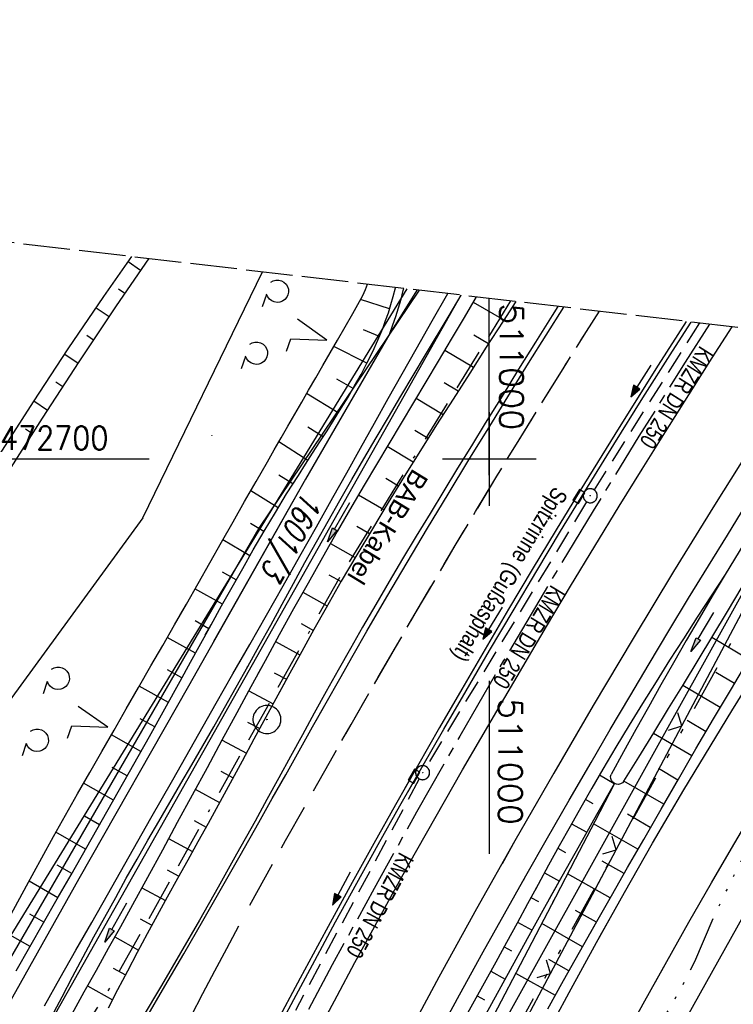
# Model space of a CAD drawing. Extents: x 510637 to 511182, y 471777 to 472747.
# Tile 40 of 42: x 510950 to 511026, y 472642 to 472747. Entities that reach past the tile are written whole.
import ezdxf
from ezdxf.enums import TextEntityAlignment as Align

# ---------------------------------------------------------------- set-up
doc = ezdxf.new("R2010")
doc.units = 0
doc.header["$LTSCALE"] = 10
doc.header["$MEASUREMENT"] = 0
for name, pattern in [('ACAD_ISO14W100', [25.5, 12, -3, 0.5, -3, 0.5, -3, 0.5, -3]), ('ACAD_ISO16W100', [73, 15, -6.5, 15, -6.5, 15, -7, 1, -7]), ('ACHSE', [5.5, 4, -0.5, 0.5, -0.5]), ('AUSGEZOGEN', [0]), ('LT00', [0]), ('LT05', [0.7, 0.5, -0.2]), ('LT09', [0.54, 0.2, -0.1, 0.02, -0.1, 0.02, -0.1]), ('LT14', [0.6, 0.5, -0.1]), ('STRICHLINIE2', [0.375, 0.25, -0.125])]:
    doc.linetypes.add(name, pattern=pattern)
doc.layers.get('0').update_dxf_attribs({"linetype": 'LT00'})
for name, color, linetype in [('-AX-020', 250, 'ACHSE'), ('-Halt-Pfeil', 4, 'LT00'), ('-Haltung', 182, 'STRICHLINIE2'), ('-Haltungsbeschriftung', 182, 'LT00'), ('ABWASSERLTG', 24, 'LT00'), ('BAB-KABEL', 220, 'ACAD_ISO16W100'), ('BAB-KABEL_TEXT', 221, 'Continuous'), ('DFK_AB_L', 21, 'LT00'), ('DFK_FLUR_NR', 250, 'LT00'), ('DFK_KATASTER', 250, 'LT00'), ('DFK_NUTZUNG', 250, 'LT00'), ('DFK_TOPO-SYM', 252, 'LT00'), ('GEMARKUNGSGRENZE', 3, 'LT09'), ('PFEIL', 140, 'AUSGEZOGEN'), ('RINNE_TEXT', 11, 'Continuous'), ('TELEKOM', 210, 'ACAD_ISO14W100'), ('V93_AFBR_BAB', 250, 'LT00'), ('V93_BOESCH', 250, 'LT00'), ('V93_BOSCHUNG', 250, 'LT00'), ('V93_EINFAHRT', 250, 'LT00'), ('V93_GRABEN', 250, 'LT00'), ('V93_KA_PRUF', 182, 'LT00'), ('V93_LD_MARK', 250, 'LT00'), ('V93_LG_MARK', 250, 'LT05'), ('V93_RASTER', 250, 'LT00'), ('V93_RINNE', 182, 'LT00'), ('V93_SINKK', 182, 'LT00'), ('V93_ZAUN', 40, 'LT00'), ('V94_AFBR_BAB', 250, 'LT00'), ('V94_BOESCH', 250, 'LT00'), ('V94_BOSCHUNG', 250, 'LT00'), ('V94_EINFAHRT', 250, 'LT00'), ('V94_GRABEN', 250, 'LT00'), ('V94_KA_PRUF', 182, 'LT00'), ('V94_LD_MARK', 250, 'LT00'), ('V94_LG_MARK', 250, 'LT05'), ('V94_PKT_AU', 211, 'LT00'), ('V94_RASTER', 250, 'LT00'), ('V94_RINNE', 182, 'LT00'), ('V94_SINKK', 182, 'LT00'), ('V94_ZAUN', 40, 'LT00')]:
    doc.layers.add(name, color=color, linetype=linetype)
doc.layers.add('-BLATT_94-RAND', color=7, linetype='LT14', plot=False)
doc.styles.add('Arial', font='ARIAL.TTF')
doc.styles.add('Beschrift', font='ARIAL.TTF')
doc.styles.add('Haltungsbeschriftung', font='ARIAL.TTF', dxfattribs={"width": 0.75})
doc.styles.get("Standard").update_dxf_attribs({"font": 'romans.shx'})

# ---------------------------------------------------------------- blocks, each defined once
blk = doc.blocks.new('SYMB7201')
at = {"color": 0, "linetype": 'ByBlock'}
for p, q in [((0, 0.385), (-0.11, 0.015)), ((-0.255, -0.385), (-0.115, -0.385)), ((0.445, -0.385), (0.585, -0.385))]:
    blk.add_line(p, q, dxfattribs=at)
for points in [[(0.25, 0.015), (0.11, 0.015), (0, 0.385)], [(-0.393816, -0.383308), (-0.416239, -0.362945), (-0.432849, -0.337617), (-0.442589, -0.308936), (-0.444836, -0.27873), (-0.439449, -0.248923), (-0.426769, -0.221415), (-0.407606, -0.197958), (-0.38318, -0.180047), (-0.355047, -0.168823), (-0.325, -0.165), (-0.294953, -0.168823), (-0.26682, -0.180047), (-0.242394, -0.197959), (-0.223231, -0.221415), (-0.210551, -0.248923), (-0.205164, -0.27873), (-0.207411, -0.308936), (-0.21715, -0.337617), (-0.233761, -0.362945), (-0.256184, -0.383308)], [(0.306185, -0.383308), (0.283761, -0.362945), (0.267151, -0.337617), (0.257411, -0.308936), (0.255164, -0.27873), (0.260552, -0.248923), (0.273231, -0.221415), (0.292394, -0.197958), (0.31682, -0.180047), (0.344953, -0.168823), (0.375, -0.165), (0.405047, -0.168823), (0.43318, -0.180047), (0.457606, -0.197959), (0.476769, -0.221415), (0.489449, -0.248923), (0.494836, -0.27873), (0.492589, -0.308936), (0.48285, -0.337617), (0.466239, -0.362945), (0.443816, -0.383308)]]:
    blk.add_lwpolyline(points, dxfattribs=at)
blk = doc.blocks.new('SYMB7301')
at = {"color": 0, "linetype": 'ByBlock'}
for p, q in [((-0.128693, 0), (0, 0.128693)), ((0, -0.128693), (-0.128693, 0)), ((0, 0.128693), (0.128693, 0)), ((0.128693, 0), (0, -0.128693)), ((0.000059, -0.009738), (0.000059, 0.009897)), ((-0.00901, -0.004339), (-0.002225, -0.009749))]:
    blk.add_line(p, q, dxfattribs=at)
for points in [[(-0.002225, 0.009749), (-0.00901, 0.004339), (-0.00901, -0.004339)], [(0.01, 0), (0.006235, 0.007818), (-0.002225, 0.009749)], [(-0.002225, -0.009749), (0.006235, -0.007818), (0.01, 0)]]:
    blk.add_lwpolyline(points, dxfattribs=at)
blk = doc.blocks.new('SYMB0003')
at = {"color": 0, "linetype": 'ByBlock'}
for p, q in [((-0.015712, 0), (0.010166, 0.012015)), ((0, -0.021257), (-0.015712, 0)), ((0.010166, 0.012015), (0, -0.021257))]:
    blk.add_line(p, q, dxfattribs=at)
for points in [[(-0.031395, 0.499013), (-0.093691, 0.491144), (-0.154509, 0.475528), (-0.21289, 0.452414), (-0.267913, 0.422164), (-0.318712, 0.385257), (-0.364484, 0.342274), (-0.404509, 0.293893), (-0.438154, 0.240877), (-0.464888, 0.184062), (-0.484292, 0.124345), (-0.496058, 0.062667), (-0.5, 0)], [(0.5, 0), (0.496057, 0.062667), (0.484292, 0.124345), (0.464888, 0.184062), (0.438153, 0.240877), (0.404509, 0.293893), (0.364484, 0.342274), (0.318712, 0.385257), (0.267913, 0.422164), (0.21289, 0.452414), (0.154509, 0.475528), (0.093691, 0.491144), (0.031395, 0.499013), (-0.031395, 0.499013)], [(-0.5, 0), (-0.496058, -0.062667), (-0.484292, -0.124345), (-0.464888, -0.184062), (-0.438154, -0.240877), (-0.404509, -0.293893), (-0.364485, -0.342274), (-0.318712, -0.385257), (-0.267914, -0.422164), (-0.21289, -0.452414), (-0.154509, -0.475529), (-0.093691, -0.491144), (-0.031395, -0.499014), (0.031395, -0.499014)], [(0.031395, -0.499014), (0.093691, -0.491144), (0.154509, -0.475529), (0.21289, -0.452414), (0.267914, -0.422164), (0.318712, -0.385257), (0.364485, -0.342274), (0.404509, -0.293893), (0.438154, -0.240877), (0.464889, -0.184062), (0.484292, -0.124345), (0.496058, -0.062667), (0.5, 0)]]:
    blk.add_lwpolyline(points, dxfattribs=at)
blk = doc.blocks.new('SYMB0024')
at = {"color": 0, "linetype": 'ByBlock'}
for p, q in [((-0.5, 0.5), (0, 0)), ((0, 0), (0.5, 0.5))]:
    blk.add_line(p, q, dxfattribs=at)
blk = doc.blocks.new('Pfreil3')
at = {"layer": 'PFEIL'}
blk.add_hatch(color=256, dxfattribs=at).paths.add_polyline_path([(-1.55, 0.27), (-1.55, -0.27), (0, 0)])
for p, q in [((-1.55, 0), (-4.83, 0)), ((-1.55, -0.27), (-1.55, 0.27)), ((-1.55, 0.27), (0, 0)), ((0, 0), (-1.55, -0.27))]:
    blk.add_line(p, q, dxfattribs=at)
blk = doc.blocks.new('SYMB0652')
at = {"color": 0, "linetype": 'ByBlock'}
blk.add_lwpolyline([(-0.15, -0.075), (0.15, -0.075), (0.15, 0.075), (-0.15, 0.075), (-0.15, -0.075)], dxfattribs=at)
blk = doc.blocks.new('SYMB0070')
at = {"color": 0, "linetype": 'ByBlock'}
for p, q in [((-0.5, 0), (0.2, 0)), ((0.5, 0), (0.2, 0.1)), ((0.2, 0.1), (0.2, 0)), ((0.468, 0), (0.21, 0.086)), ((0.21, 0.086), (0.21, -0.086)), ((0.21, -0.086), (0.468, 0)), ((0.22, -0.072), (0.437, 0)), ((0.23, -0.058), (0.405, 0)), ((0.24, -0.045), (0.374, 0)), ((0.342, 0), (0.25, 0.031)), ((0.25, 0.031), (0.25, -0.031)), ((0.25, -0.031), (0.342, 0)), ((0.26, -0.017), (0.31, 0)), ((0.27, -0.003), (0.279, 0))]:
    blk.add_line(p, q, dxfattribs=at)
for points in [[(0.2, 0), (0.2, -0.1), (0.5, 0)], [(0.437, 0), (0.22, 0.072), (0.22, -0.072)], [(0.405, 0), (0.23, 0.058), (0.23, -0.058)], [(0.374, 0), (0.24, 0.045), (0.24, -0.045)], [(0.31, 0), (0.26, 0.017), (0.26, -0.017)], [(0.279, 0), (0.27, 0.003), (0.27, -0.003)]]:
    blk.add_lwpolyline(points, dxfattribs=at)

msp = doc.modelspace()

# ---------------------------------------------------------------- linework, layer by layer
at = {"layer": '-AX-020', "ltscale": 0.2, "flags": 128}
msp.add_lwpolyline([(511023.59, 472714.43), (511020.98, 472710.35), (511016.01, 472702.43), (511011.12, 472694.47), (511006.29, 472686.47), (511001.53, 472678.43), (510996.84, 472670.35), (510992.22, 472662.22), (510987.67, 472654.06), (510983.19, 472645.86), (510978.78, 472637.62), (510974.44, 472629.35), (510970.17, 472621.04), (510965.98, 472612.69), (510961.85, 472604.3), (510957.8, 472595.88), (510953.82, 472587.43), (510949.91, 472578.94), (510946.07, 472570.42), (510942.31, 472561.87), (510938.62, 472553.28), (510935.01, 472544.67), (510931.46, 472536.02), (510928, 472527.34), (510924.6, 472518.64), (510921.29, 472509.9), (510918.04, 472501.14), (510914.87, 472492.35), (510911.78, 472483.53), (510908.76, 472474.69), (510905.82, 472465.82), (510902.96, 472456.92), (510900.17, 472448), (510897.45, 472439.06), (510894.82, 472430.1), (510892.26, 472421.11), (510889.78, 472412.1), (510887.37, 472403.07), (510885.04, 472394.02), (510882.79, 472384.95), (510880.62, 472375.87), (510878.53, 472366.76), (510876.51, 472357.64), (510874.57, 472348.49), (510872.71, 472339.34), (510870.93, 472330.16), (510869.23, 472320.98), (510867.6, 472311.77), (510866.06, 472302.56), (510864.59, 472293.33), (510863.2, 472284.09), (510861.89, 472274.84), (510860.67, 472265.57), (510859.52, 472256.3), (510858.45, 472247.02), (510857.45, 472237.73), (510856.54, 472228.43), (510855.71, 472219.12), (510854.96, 472209.81), (510854.29, 472200.49), (510853.7, 472191.16), (510853.18, 472181.83), (510852.75, 472172.5), (510852.4, 472163.16), (510852.13, 472153.82), (510851.93, 472144.48), (510851.82, 472135.13), (510851.79, 472125.79), (510851.84, 472116.44), (510851.96, 472107.1), (510852.01, 472104.71), (510852.24, 472095.37), (510852.54, 472086.03), (510852.93, 472076.69), (510853.39, 472067.36), (510853.92, 472058.03), (510854.53, 472048.71), (510855.21, 472039.39), (510855.96, 472030.07), (510856.78, 472020.77), (510857.67, 472011.46), (510858.63, 472002.17), (510859.65, 471992.88), (510860.73, 471983.6), (510861.88, 471974.33), (510863.09, 471965.06), (510864.36, 471955.8), (510865.69, 471946.55), (510867.08, 471937.31), (510868.53, 471928.08), (510870.02, 471918.86), (510871.58, 471909.64), (510873.18, 471900.44), (510874.84, 471891.24), (510876.54, 471882.05), (510878.3, 471872.88), (510880.1, 471863.71), (510881.95, 471854.55), (510883.84, 471845.4), (510885.78, 471836.26), (510887.76, 471827.12), (510889.78, 471818), (510891.83, 471808.88), (510893.93, 471799.78), (510894.29, 471798.25)], dxfattribs=at)
at = {"layer": '-BLATT_94-RAND'}
msp.add_lwpolyline([(510744.52, 472747.01), (510637.26, 471828.25), (511074.29, 471777.23), (511181.55, 472695.99), (510744.52, 472747.01)], dxfattribs=at)
at = {"layer": '-Haltung'}
for p, q in [((511022.5, 472714.56), (511011.21, 472696.7)), ((511010.42, 472695.42), (510993.25, 472667.08)), ((510992.5, 472665.78), (510979.23, 472641))]:
    msp.add_line(p, q, dxfattribs=at)
at = {"layer": 'ABWASSERLTG', "flags": 128}
msp.add_lwpolyline([(510992.48, 472718.06), (510975.32, 472692.6), (510925.14, 472605.88), (510924.12, 472605.31), (510923.06, 472604.18), (510922.93, 472602.91), (510917.21, 472597.75), (510912.1, 472592.47), (510903.15, 472583.62), (510889.47, 472570.73), (510877.72, 472561.7), (510864.31, 472552.3), (510862.65, 472551.25), (510847.92, 472541.66), (510836.97, 472533.63), (510819.05, 472521.36), (510808.87, 472512.39), (510795.55, 472495.78), (510794.32, 472493.59), (510788.01, 472478.94), (510784.6, 472467.27), (510781.17, 472453.7), (510778.48, 472440.6), (510776.55, 472430.24), (510771.92, 472413.92), (510768.24, 472406.87), (510762.34, 472400.11), (510756.53, 472393.38), (510754.84, 472392.8), (510752.02, 472392.02), (510749.54, 472391.72), (510747.02, 472391.98), (510737.6, 472394.61), (510715.13, 472399.66), (510711.37, 472394.19), (510702.06, 472383.31)], dxfattribs=at)
at = {"layer": 'BAB-KABEL', "ltscale": 0.03, "flags": 128}
msp.add_lwpolyline([(511002.28, 472716.92), (510983.88, 472687.19), (510959.58, 472643.76), (510934.3, 472604.33), (510904.8, 472574.33), (510913.91, 472558.29), (510911.7, 472550.67), (510911.23, 472549.24), (510895.97, 472514.71), (510882.66, 472477.92), (510872.4, 472460.75), (510857.5, 472432.35), (510836.1, 472381.12), (510836.28, 472368.89), (510832.94, 472355.97), (510830.18, 472332.03), (510848.22, 472325.54), (510838.51, 472271.42), (510831.97, 472215.43), (510830.7, 472169.39), (510828.83, 472118.66), (510829.08, 472067.62), (510833.95, 472011.74), (510842.44, 471951.44), (510849.98, 471906.34), (510856.18, 471866.27), (510867.23, 471812.82), (510870.2, 471801.06)], dxfattribs=at)
at = {"layer": 'DFK_AB_L'}
for p, q in [((510996.94, 472717.54), (510942.7, 472621.49)), ((511030.29, 472691.4), (510995.43, 472628.67)), ((511010.09, 472620.52), (511045.11, 472683.17))]:
    msp.add_line(p, q, dxfattribs=at)
at = {"layer": 'DFK_KATASTER'}
for p, q in [((510962.9, 472693.71), (510975.73, 472720.02)), ((510934.58, 472625.88), (510991.21, 472718.21)), ((510962.9, 472693.71), (510898.25, 472605.23))]:
    msp.add_line(p, q, dxfattribs=at)
at = {"layer": 'GEMARKUNGSGRENZE', "ltscale": 2.5, "flags": 128}
msp.add_lwpolyline([(511046.03, 472711.81), (511031.93, 472691.27), (510996.41, 472627.33), (510946.88, 472521.12), (510931.14, 472471.16), (510904.27, 472356.96), (510903.97, 472355.51), (510901.21, 472342.3), (510941.59, 472335.04), (510971, 472327.67), (510993.45, 472322.39), (511002.82, 472295.22), (510981.46, 472288.09), (510979.08, 472252.27), (510975.29, 472194.98), (510973.33, 472186.4), (510968.72, 472165.9), (510952.99, 472136.27), (510921.26, 472097.63), (510905.04, 472075.84), (510893.26, 472050.56), (510892, 472047.86), (510887.62, 472022.35), (510889.46, 471975.29), (510899.31, 471911.87), (510912.91, 471849.01), (510924.68, 471794.7)], dxfattribs=at)
at = {"layer": 'TELEKOM', "ltscale": 0.05, "flags": 128}
msp.add_lwpolyline([(510962.47, 472350.13), (510965.72, 472353.73), (510968.65, 472357.09), (510966.89, 472358.76), (510964.96, 472360.79), (510963.38, 472362.62), (510961.16, 472365.44), (510958.36, 472369.71), (510956.81, 472372.66), (510955.4, 472376.3), (510954.46, 472378.6), (510953.27, 472382.49), (510952.4, 472386.28), (510951.56, 472391.28), (510951.37, 472393.02), (510951.21, 472394.82), (510951.11, 472397.93), (510950.76, 472402.94), (510950.34, 472407.88), (510949.95, 472413.34), (510950.59, 472414.01), (510952.27, 472415.52), (510953.52, 472416.87), (510953.3, 472423.32), (510953.18, 472428.17), (510953.1, 472431.49), (510952.99, 472436.04), (510952.87, 472440.34), (510952.59, 472443.98), (510952.19, 472450.05), (510952.15, 472464.55), (510952.43, 472470.43), (510952.59, 472472.37), (510952.87, 472474.9), (510953.02, 472476.41), (510953.86, 472481.93), (510954.42, 472485.53), (510955.01, 472488.81), (510955.68, 472492.27), (510957.11, 472499.08), (510957.74, 472502.15), (510958.66, 472505.51), (510959.93, 472510.35), (510961.11, 472514.23), (510962.54, 472519.22), (510964.13, 472525.05), (510968.69, 472538.33), (510971.78, 472546.75), (510974.27, 472553.08), (510975.98, 472557.89), (510979.47, 472566.12), (510985.49, 472580.31), (510988.11, 472585.54), (510992.34, 472593.39), (511000.33, 472608.22), (511008.93, 472623.49), (511012.76, 472630.15), (511016.98, 472637.21), (511020.44, 472643.2), (511022.02, 472646.24), (511024.13, 472651.25), (511028.1, 472659.23), (511033.92, 472668.24), (511039.2, 472676.62), (511044.42, 472684.4), (511051.03, 472694.02), (511057.11, 472702.99), (511061.74, 472709.89), (511061.8, 472709.97)], dxfattribs=at)
at = {"layer": 'V93_AFBR_BAB'}
for points in [[(510992.26, 472718.09), (510989.35, 472713.44), (510980.32, 472697.83), (510970.47, 472680.46)], [(510973.28, 472678.3), (510974.34, 472680.15), (510976.13, 472683.29), (510977.92, 472686.44), (510979.71, 472689.59), (510981.49, 472692.74), (510983.26, 472695.9), (510984.74, 472698.54), (510986.22, 472701.18), (510987.69, 472703.83), (510989.17, 472706.47), (510990.66, 472709.11), (510992.15, 472711.75), (510993.89, 472714.79), (510995.57, 472717.7)], [(511007.33, 472716.33), (511006.72, 472715.36), (511004.93, 472712.49), (511003.14, 472709.6), (511001.36, 472706.72), (510999.57, 472703.83), (510998.09, 472701.42), (510996.6, 472699.01), (510995.12, 472696.6), (510993.65, 472694.18), (510992.18, 472691.76), (510990.72, 472689.33), (510989.27, 472686.89), (510987.84, 472684.45), (510986.42, 472682), (510985.12, 472679.71), (510983.82, 472677.41), (510982.54, 472675.11), (510981.26, 472672.8), (510981.01, 472672.35)], [(510994.44, 472662.02), (510995.19, 472663.35), (510997.13, 472666.73), (510999.08, 472670.1), (511001.05, 472673.46), (511003.58, 472677.78), (511006.14, 472682.09), (511008.71, 472686.39), (511011.31, 472690.67), (511013.92, 472694.94), (511016.38, 472698.93), (511018.87, 472702.9), (511021.37, 472706.87), (511023.88, 472710.82), (511026.02, 472714.15)], [(511003.65, 472654.94), (511003.91, 472655.41), (511006.22, 472659.46), (511008.55, 472663.5), (511010.89, 472667.54), (511012.95, 472671.06), (511015.03, 472674.59), (511017.12, 472678.1), (511019.22, 472681.61), (511021.33, 472685.11), (511023.47, 472688.59), (511025.49, 472691.87), (511027.52, 472695.13), (511029.57, 472698.39), (511031.64, 472701.63), (511033.71, 472704.87), (511035.8, 472708.11), (511038.76, 472712.66)], [(511011.73, 472648.72), (511012.96, 472650.94), (511014.46, 472653.6), (511015.97, 472656.25), (511017.49, 472658.9), (511019.16, 472661.75), (511020.84, 472664.59), (511022.54, 472667.42), (511024.25, 472670.24), (511025.97, 472673.05), (511027.71, 472675.86), (511029.45, 472678.67), (511031.19, 472681.47), (511032.94, 472684.27), (511035.1, 472687.71), (511037.26, 472691.15), (511039.42, 472694.59), (511041.59, 472698.03), (511043.76, 472701.46), (511045.95, 472704.88), (511048.14, 472708.3), (511050.12, 472711.34)], [(511017.79, 472644.07), (511019, 472646.25), (511021.38, 472650.45), (511023.78, 472654.64), (511025.92, 472658.31), (511028.07, 472661.97), (511030.24, 472665.61), (511032.43, 472669.25), (511034.63, 472672.88), (511036.85, 472676.5), (511039.08, 472680.11), (511043.21, 472686.72), (511047.37, 472693.31), (511051.58, 472699.87), (511055.83, 472706.4), (511058.44, 472710.36)]]:
    msp.add_lwpolyline(points, dxfattribs=at)
at = {"layer": 'V93_BOESCH'}
for points in [[(510946.52, 472698.89), (510947.5, 472700.44), (510951.18, 472706.13), (510954.92, 472711.78), (510958.74, 472717.39), (510961.71, 472721.66)], [(510947.97, 472697.77), (510948.29, 472698.3), (510952.16, 472704.37), (510956.09, 472710.4), (510960.08, 472716.4), (510963.53, 472721.44)], [(510966.85, 472683.25), (510967.56, 472684.48), (510968.82, 472686.69), (510970.07, 472688.9), (510971.32, 472691.09), (510972.56, 472693.28), (510973.8, 472695.44), (510975.02, 472697.59), (510976.24, 472699.71), (510976.97, 472700.99), (510977.7, 472702.26), (510978.43, 472703.53), (510979.17, 472704.8), (510979.91, 472706.08), (510980.65, 472707.37), (510981.41, 472708.68), (510982.17, 472710), (510982.95, 472711.35), (510983.74, 472712.73), (510984.56, 472714.14), (510985.39, 472715.58), (510985.75, 472716.22), (510986.11, 472716.86), (510986.44, 472717.5), (510986.73, 472718.14), (510986.95, 472718.71)], [(510969.59, 472681.14), (510970.22, 472682.27), (510971.33, 472684.28), (510972.46, 472686.29), (510973.59, 472688.29), (510974.73, 472690.29), (510975.9, 472692.28), (510977.09, 472694.28), (510978.3, 472696.27), (510979.55, 472698.25), (510980.31, 472699.45), (510981.08, 472700.64), (510981.86, 472701.84), (510982.63, 472703.03), (510983.39, 472704.23), (510984.14, 472705.43), (510984.87, 472706.63), (510985.58, 472707.84), (510986.26, 472709.05), (510986.9, 472710.27), (510987.51, 472711.49), (510988.07, 472712.73), (510988.59, 472713.96), (510988.9, 472714.81), (510989.19, 472715.66), (510989.47, 472716.52), (510989.72, 472717.41), (510989.96, 472718.33), (510989.97, 472718.36)], [(511002.85, 472716.85), (511001.48, 472714.74), (510999.68, 472711.97), (510997.9, 472709.2), (510996.12, 472706.42), (510994.36, 472703.66), (510992.62, 472700.9), (510990.89, 472698.12), (510989.18, 472695.34), (510987.48, 472692.54), (510985.81, 472689.74), (510984.15, 472686.92), (510982.53, 472684.09), (510981.21, 472681.76), (510979.91, 472679.42), (510978.63, 472677.08), (510977.52, 472675.04)], [(511010.87, 472649.38), (511011.36, 472650.25), (511013.08, 472653.27), (511014.8, 472656.29), (511016.53, 472659.3), (511018.39, 472662.53), (511020.26, 472665.76), (511022.13, 472668.99), (511024.02, 472672.21), (511025.92, 472675.42), (511027.83, 472678.62), (511029.76, 472681.81), (511031.7, 472685), (511033.85, 472688.46), (511036.01, 472691.91), (511038.2, 472695.34), (511040.4, 472698.77), (511042.62, 472702.18), (511044.86, 472705.59), (511047.1, 472708.99), (511048.77, 472711.49)], [(511025.25, 472687.66), (511023.76, 472685.37), (511022.27, 472683.07), (511020.79, 472680.77), (511019.31, 472678.47), (511017.85, 472676.16), (511016.4, 472673.84), (511014.96, 472671.51), (511013.54, 472669.17), (511012.15, 472666.82), (511010.96, 472664.78), (511009.79, 472662.73), (511008.64, 472660.67), (511007.49, 472658.61), (511006.35, 472656.54), (511005.22, 472654.47), (511004.94, 472653.95)], [(511006.39, 472652.83), (511007.8, 472655.35), (511009.66, 472658.66), (511011.52, 472661.97), (511013.39, 472665.28)], [(511013.39, 472665.28), (511011.29, 472661.23), (511009.19, 472657.18), (511007.08, 472653.13), (511006.77, 472652.54)]]:
    msp.add_lwpolyline(points, dxfattribs=at)
at = {"layer": 'V93_BOSCHUNG'}
for p, q in [((510962.65, 472720.17), (510961.32, 472721.11)), ((510960.97, 472717.7), (510960.29, 472718.17)), ((510989.32, 472716.06), (510986.21, 472717.06)), ((510998.28, 472716.8), (511001.57, 472714.88)), ((510959.29, 472715.22), (510957.9, 472716.16)), ((510957.63, 472712.73), (510956.92, 472713.21)), ((510988.23, 472713.1), (510986.51, 472713.82)), ((510998.34, 472713.29), (510999.93, 472712.35)), ((510986.9, 472710.26), (510983.36, 472712.06)), ((510955.98, 472710.23), (510954.53, 472711.19)), ((510995.22, 472711.65), (510998.3, 472709.82)), ((510954.33, 472707.72), (510953.6, 472708.21)), ((510985.41, 472707.54), (510983.66, 472708.55)), ((510995.18, 472708.19), (510996.67, 472707.29)), ((510983.83, 472704.93), (510980.44, 472707)), ((510952.7, 472705.21), (510951.21, 472706.18)), ((510992.15, 472706.51), (510995.06, 472704.76)), ((510951.08, 472702.69), (510950.33, 472703.18)), ((510982.21, 472702.37), (510980.58, 472703.4)), ((510992.03, 472703.08), (510993.45, 472702.22)), ((510980.57, 472699.85), (510977.46, 472701.83)), ((510989.06, 472701.36), (510991.86, 472699.69)), ((510978.96, 472697.33), (510977.46, 472698.27)), ((510988.91, 472697.96), (510990.29, 472697.14)), ((510977.4, 472694.79), (510974.46, 472696.6)), ((510986, 472696.18), (510988.72, 472694.59)), ((510975.87, 472692.23), (510974.41, 472693.1)), ((510985.83, 472692.8), (510987.17, 472692.03)), ((510974.37, 472689.66), (510971.46, 472691.34)), ((510982.99, 472690.97), (510985.64, 472689.46)), ((510972.9, 472687.07), (510971.43, 472687.89)), ((510982.82, 472687.62), (510984.13, 472686.88)), ((510971.43, 472684.46), (510968.48, 472686.1)), ((510980.03, 472685.74), (510982.63, 472684.28)), ((510969.98, 472681.84), (510968.49, 472682.67)), ((510979.87, 472682.39), (510981.16, 472681.67)), ((510977.12, 472680.48), (510979.71, 472679.05)), ((511027.79, 472678.55), (511023.84, 472680.91)), ((510976.97, 472677.14), (510978.27, 472676.43)), ((511026.25, 472675.98), (511024.27, 472677.16)), ((511024.72, 472673.4), (511020.72, 472675.77)), ((511023.21, 472670.82), (511021.18, 472672.01)), ((511021.7, 472668.24), (511017.57, 472670.64)), ((511020.2, 472665.65), (511018.1, 472666.87)), ((511011.79, 472666.2), (511013.38, 472665.27)), ((511018.69, 472663.06), (511014.42, 472665.52)), ((511010.28, 472663.59), (511011.1, 472663.13)), ((511017.24, 472660.59), (511014.81, 472662.01)), ((511008.81, 472660.98), (511010.44, 472660.06)), ((511015.92, 472658.24), (511011.15, 472660.97)), ((511007.35, 472658.35), (511008.16, 472657.9)), ((511014.44, 472655.65), (511012.1, 472656.97)), ((511005.9, 472655.71), (511007.51, 472654.84)), ((511012.95, 472653.05), (511008.38, 472655.63)), ((511011.47, 472650.44), (511009.23, 472651.7))]:
    msp.add_line(p, q, dxfattribs=at)
at = {"layer": 'V93_EINFAHRT'}
msp.add_lwpolyline([(510989.35, 472713.44), (510989.68, 472714.35), (510989.99, 472715.27), (510990.29, 472716.18), (510990.56, 472717.1), (510990.79, 472718.03), (510990.84, 472718.26)], dxfattribs=at)
at = {"layer": 'V93_GRABEN'}
for points in [[(510974.08, 472677.69), (510974.14, 472677.8), (510975.37, 472680.02), (510976.6, 472682.24), (510977.82, 472684.47), (510979.04, 472686.69), (510980.26, 472688.92), (510981.49, 472691.14), (510982.73, 472693.35), (510983.98, 472695.56), (510985.27, 472697.8), (510986.56, 472700.04), (510987.87, 472702.27), (510989.19, 472704.49), (510990.51, 472706.72), (510991.84, 472708.94), (510993.17, 472711.15), (510995.69, 472715.36), (510997, 472717.54)], [(510998.6, 472717.35), (510997.3, 472715.15), (510995.91, 472712.81), (510994.52, 472710.47), (510993.2, 472708.26), (510991.87, 472706.05), (510990.55, 472703.84), (510989.23, 472701.63), (510987.91, 472699.41), (510986.6, 472697.2), (510985.29, 472694.97), (510983.71, 472692.23), (510982.14, 472689.48), (510980.59, 472686.72), (510979.04, 472683.96), (510977.51, 472681.19), (510975.99, 472678.41), (510975.14, 472676.87)], [(511041.03, 472712.4), (511039.79, 472710.51), (511037.57, 472707.1), (511036, 472704.69), (511034.44, 472702.28), (511032.88, 472699.86), (511031.33, 472697.44), (511029.79, 472695.01), (511028.26, 472692.57), (511026.75, 472690.12), (511025.25, 472687.66), (511023.85, 472685.31), (511022.46, 472682.95), (511021.09, 472680.58), (511019.73, 472678.21), (511018.38, 472675.83), (511017.04, 472673.44), (511015.7, 472671.05), (511014.37, 472668.66), (511013.04, 472666.26)], [(511014.42, 472665.52), (511016.01, 472668.11), (511017.61, 472670.7), (511019.2, 472673.29), (511020.79, 472675.89), (511022.37, 472678.48), (511023.95, 472681.09), (511025.51, 472683.69), (511027.07, 472686.31), (511028.22, 472688.27), (511029.37, 472690.23), (511030.51, 472692.2), (511031.66, 472694.17), (511032.81, 472696.13), (511033.96, 472698.09), (511035.12, 472700.05), (511036.29, 472702), (511037.47, 472703.94), (511038.67, 472705.87), (511040.15, 472708.21), (511041.65, 472710.54), (511042.73, 472712.2)], [(511014.42, 472665.52), (511014.26, 472665.36), (511014.06, 472665.24), (511013.84, 472665.19), (511013.62, 472665.2), (511013.4, 472665.28), (511013.22, 472665.41), (511013.08, 472665.6), (511013, 472665.81), (511012.99, 472666.04), (511013.04, 472666.26)]]:
    msp.add_lwpolyline(points, dxfattribs=at)
at = {"layer": 'V93_LD_MARK'}
for points in [[(510981.45, 472672.01), (510982.53, 472673.91), (510983.98, 472676.47), (510985.43, 472679.03), (510986.9, 472681.58), (510989.04, 472685.26), (510991.21, 472688.94), (510993.39, 472692.6), (510995.59, 472696.25), (510997.81, 472699.9), (511000.04, 472703.53), (511004.2, 472710.25), (511007.97, 472716.26)], [(511035.56, 472713.03), (511033.08, 472709.21), (511028.57, 472702.16), (511024.13, 472695.07), (511019.74, 472687.96), (511015.4, 472680.8), (511011.12, 472673.62), (511006.9, 472666.4), (511002.74, 472659.15), (511001.36, 472656.7)]]:
    msp.add_lwpolyline(points, dxfattribs=at)
at = {"layer": 'V93_LG_MARK', "flags": 128}
msp.add_lwpolyline([(510984.22, 472669.88), (510985.19, 472671.59), (510987.56, 472675.71), (510989.94, 472679.82), (510992.07, 472683.47), (510994.21, 472687.11), (510996.36, 472690.74), (510998.53, 472694.37), (511000.71, 472697.99), (511002.91, 472701.6), (511005.39, 472705.62), (511007.89, 472709.64), (511010.41, 472713.65), (511011.79, 472715.81)], dxfattribs=at)
at = {"layer": 'V93_RASTER'}
for p, q in [((511000, 472705), (511000, 472695)), ((510963.57, 472700), (510945.07, 472700)), ((511005, 472700), (510995, 472700)), ((511000, 472676.25), (511000, 472657.75))]:
    msp.add_line(p, q, dxfattribs=at)
at = {"layer": 'V93_RINNE'}
for points in [[(511021.09, 472714.72), (511018.09, 472710.05), (511013.89, 472703.37), (511009.74, 472696.65), (511007.16, 472692.42), (511004.6, 472688.17), (511002.06, 472683.92), (510999.54, 472679.65), (510997.04, 472675.37), (510994.66, 472671.26), (510992.3, 472667.13), (510990.93, 472664.72)], [(510991.32, 472664.43), (510992.78, 472667), (510995.14, 472671.11), (510997.51, 472675.21), (511000.02, 472679.5), (511002.54, 472683.77), (511005.08, 472688.03), (511007.64, 472692.28), (511010.22, 472696.52), (511013.32, 472701.54), (511016.45, 472706.55), (511019.61, 472711.53), (511021.62, 472714.66)]]:
    msp.add_lwpolyline(points, dxfattribs=at)
at = {"layer": 'V93_ZAUN'}
for p, q in [((511020.62, 472671.44), (511027.66, 472684.69)), ((511013.58, 472658.2), (511020.62, 472671.44)), ((511009.47, 472650.46), (511013.58, 472658.2))]:
    msp.add_line(p, q, dxfattribs=at)
at = {"layer": 'V94_AFBR_BAB'}
for points in [[(510992.26, 472718.09), (510989.35, 472713.44), (510980.32, 472697.83), (510967.78, 472675.71), (510956.03, 472655.07), (510944.44, 472634.45), (510931.8, 472612.57), (510920.33, 472598.25), (510919.02, 472598.27), (510913.73, 472592.41), (510897.43, 472577.16), (510894.12, 472573.28), (510888.93, 472569.07)], [(510952.36, 472641.5), (510954.04, 472644.47), (510955.73, 472647.43), (510957.42, 472650.4), (510959.11, 472653.37), (510961.44, 472657.46), (510963.77, 472661.56), (510966.1, 472665.66), (510968.42, 472669.76), (510970.75, 472673.86), (510972.55, 472677), (510974.34, 472680.15), (510976.13, 472683.29), (510977.92, 472686.44), (510979.71, 472689.59), (510981.49, 472692.74), (510983.26, 472695.9), (510984.74, 472698.54), (510986.22, 472701.18), (510987.69, 472703.83), (510989.17, 472706.47), (510990.66, 472709.11), (510992.15, 472711.75), (510993.89, 472714.79), (510995.57, 472717.7)], [(511007.33, 472716.33), (511006.72, 472715.36), (511004.93, 472712.49), (511003.14, 472709.6), (511001.36, 472706.72), (510999.57, 472703.83), (510998.09, 472701.42), (510996.6, 472699.01), (510995.12, 472696.6), (510993.65, 472694.18), (510992.18, 472691.76), (510990.72, 472689.33), (510989.27, 472686.89), (510987.84, 472684.45), (510986.42, 472682), (510985.12, 472679.71), (510983.82, 472677.41), (510982.54, 472675.11), (510981.26, 472672.8), (510979.99, 472670.49), (510978.72, 472668.18), (510977.46, 472665.87), (510976.18, 472663.56), (510974.91, 472661.25), (510972.94, 472657.71), (510970.95, 472654.19), (510968.95, 472650.67), (510966.92, 472647.17), (510964.88, 472643.68), (510962.81, 472640.2)], [(510981.83, 472639.03), (510983.71, 472642.57), (510985.61, 472646.11), (510987.53, 472649.64), (510989.46, 472653.16), (510991.35, 472656.56), (510993.26, 472659.96), (510995.19, 472663.35), (510997.13, 472666.73), (510999.08, 472670.1), (511001.05, 472673.46), (511003.58, 472677.78), (511006.14, 472682.09), (511008.71, 472686.39), (511011.31, 472690.67), (511013.92, 472694.94), (511016.38, 472698.93), (511018.87, 472702.9), (511021.37, 472706.87), (511023.88, 472710.82), (511026.02, 472714.15)], [(510994.31, 472638.06), (510996.82, 472642.68), (510999.35, 472647.28), (511001.62, 472651.35), (511003.91, 472655.41), (511006.22, 472659.46), (511008.55, 472663.5), (511010.89, 472667.54), (511012.95, 472671.06), (511015.03, 472674.59), (511017.12, 472678.1), (511019.22, 472681.61), (511021.33, 472685.11), (511023.47, 472688.59), (511025.49, 472691.87), (511027.52, 472695.13), (511029.57, 472698.39), (511031.64, 472701.63), (511033.71, 472704.87), (511035.8, 472708.11), (511038.76, 472712.66)], [(511014.32, 472637.81), (511016.65, 472642.03), (511019, 472646.25), (511021.38, 472650.45), (511023.78, 472654.64), (511025.92, 472658.31), (511028.07, 472661.97), (511030.24, 472665.61), (511032.43, 472669.25), (511034.63, 472672.88), (511036.85, 472676.5), (511039.08, 472680.11), (511043.21, 472686.72), (511047.37, 472693.31), (511051.58, 472699.87), (511055.83, 472706.4), (511058.44, 472710.36)], [(511007.09, 472640.22), (511008.54, 472642.91), (511010.01, 472645.59), (511011.48, 472648.27), (511012.96, 472650.94), (511014.46, 472653.6), (511015.97, 472656.25), (511017.49, 472658.9), (511019.16, 472661.75), (511020.84, 472664.59), (511022.54, 472667.42), (511024.25, 472670.24), (511025.97, 472673.05), (511027.71, 472675.86)]]:
    msp.add_lwpolyline(points, dxfattribs=at)
at = {"layer": 'V94_BOESCH'}
for points in [[(510914.42, 472641.28), (510917.42, 472647.37), (510920.48, 472653.41), (510923.62, 472659.43), (510926.82, 472665.4), (510930.1, 472671.34), (510933.44, 472677.24), (510936.85, 472683.1), (510940.33, 472688.92), (510943.88, 472694.7), (510947.5, 472700.44), (510951.18, 472706.13), (510954.92, 472711.78), (510958.74, 472717.39), (510961.71, 472721.66)], [(510913.24, 472635.44), (510916.44, 472641.89), (510919.71, 472648.3), (510923.05, 472654.68), (510926.46, 472661.03), (510929.93, 472667.33), (510933.47, 472673.6), (510937.08, 472679.84), (510940.75, 472686.03), (510944.49, 472692.18), (510948.29, 472698.3), (510952.16, 472704.37), (510956.09, 472710.4), (510960.08, 472716.4), (510963.53, 472721.44)], [(510948.81, 472651.3), (510950.43, 472654.32), (510952.07, 472657.32), (510953.34, 472659.61), (510954.62, 472661.89), (510955.91, 472664.17), (510957.21, 472666.45), (510958.51, 472668.72), (510959.82, 472671), (510961.13, 472673.28), (510962.45, 472675.56), (510963.77, 472677.86), (510965.03, 472680.06), (510966.3, 472682.27), (510967.56, 472684.48), (510968.82, 472686.69), (510970.07, 472688.9), (510971.32, 472691.09), (510972.56, 472693.28), (510973.8, 472695.44), (510975.02, 472697.59), (510976.24, 472699.71), (510976.97, 472700.99), (510977.7, 472702.26), (510978.43, 472703.53), (510979.17, 472704.8), (510979.91, 472706.08), (510980.65, 472707.37), (510981.41, 472708.68), (510982.17, 472710), (510982.95, 472711.35), (510983.74, 472712.73), (510984.56, 472714.14), (510985.39, 472715.58), (510985.75, 472716.22), (510986.11, 472716.86), (510986.44, 472717.5), (510986.73, 472718.14), (510986.95, 472718.71)], [(510949.34, 472645.24), (510950.81, 472647.81), (510952.27, 472650.38), (510953.74, 472652.95), (510955.21, 472655.52), (510956.9, 472658.48), (510958.58, 472661.43), (510960.26, 472664.39), (510961.93, 472667.36), (510963.6, 472670.32), (510965.25, 472673.28), (510966.9, 472676.24), (510968.01, 472678.26), (510969.11, 472680.27), (510970.22, 472682.27), (510971.33, 472684.28), (510972.46, 472686.29), (510973.59, 472688.29), (510974.73, 472690.29), (510975.9, 472692.28), (510977.09, 472694.28), (510978.3, 472696.27), (510979.55, 472698.25), (510980.31, 472699.45), (510981.08, 472700.64), (510981.86, 472701.84), (510982.63, 472703.03), (510983.39, 472704.23), (510984.14, 472705.43), (510984.87, 472706.63), (510985.58, 472707.84), (510986.26, 472709.05), (510986.9, 472710.27), (510987.51, 472711.49), (510988.07, 472712.73), (510988.59, 472713.96), (510988.9, 472714.81), (510989.19, 472715.66), (510989.47, 472716.52), (510989.72, 472717.41), (510989.96, 472718.33), (510989.97, 472718.36)], [(511002.85, 472716.85), (511001.48, 472714.74), (510999.68, 472711.97), (510997.9, 472709.2), (510996.12, 472706.42), (510994.36, 472703.66), (510992.62, 472700.9), (510990.89, 472698.12), (510989.18, 472695.34), (510987.48, 472692.54), (510985.81, 472689.74), (510984.15, 472686.92), (510982.53, 472684.09), (510981.21, 472681.76), (510979.91, 472679.42), (510978.63, 472677.08), (510977.35, 472674.73), (510976.07, 472672.38), (510974.8, 472670.02), (510973.53, 472667.67), (510972.25, 472665.32), (510970.97, 472662.97), (510969.88, 472661), (510968.79, 472659.03), (510967.7, 472657.06), (510966.6, 472655.1), (510965.51, 472653.13), (510964.43, 472651.15), (510963.35, 472649.18), (510962.29, 472647.2), (510961.24, 472645.21), (510960.2, 472643.21), (510959.2, 472641.25)], [(511006.28, 472641.16), (511007.96, 472644.2), (511009.66, 472647.23), (511011.36, 472650.25), (511013.08, 472653.27), (511014.8, 472656.29), (511016.53, 472659.3), (511018.39, 472662.53), (511020.26, 472665.76), (511022.13, 472668.99), (511024.02, 472672.21), (511025.92, 472675.42), (511027.83, 472678.62), (511029.76, 472681.81), (511031.7, 472685), (511033.85, 472688.46), (511036.01, 472691.91), (511038.2, 472695.34), (511040.4, 472698.77), (511042.62, 472702.18), (511044.86, 472705.59), (511047.1, 472708.99), (511048.77, 472711.49)], [(511025.25, 472687.66), (511023.76, 472685.37), (511022.27, 472683.07), (511020.79, 472680.77), (511019.31, 472678.47), (511017.85, 472676.16), (511016.4, 472673.84), (511014.96, 472671.51), (511013.54, 472669.17), (511012.15, 472666.82), (511010.96, 472664.78), (511009.79, 472662.73), (511008.64, 472660.67), (511007.49, 472658.61), (511006.35, 472656.54), (511005.22, 472654.47), (511004.09, 472652.4), (511002.97, 472650.33), (511001.84, 472648.25), (511000.7, 472646.18), (510999.46, 472643.93), (510998.21, 472641.68), (510996.96, 472639.43)], [(511013.39, 472665.28), (511011.29, 472661.23), (511009.19, 472657.18), (511007.08, 472653.13), (511004.98, 472649.08), (511002.87, 472645.04), (510999.66, 472638.92), (510996.45, 472632.81), (510993.22, 472626.71), (510991.06, 472622.66), (510988.91, 472618.61), (510986.74, 472614.57), (510984.58, 472610.52), (510982.41, 472606.48), (510980.24, 472602.44)], [(510998.28, 472638.11), (511000.26, 472641.75), (511002.26, 472645.39), (511004.09, 472648.71), (511005.94, 472652.03), (511007.8, 472655.35), (511009.66, 472658.66), (511011.52, 472661.97), (511013.39, 472665.28)]]:
    msp.add_lwpolyline(points, dxfattribs=at)
at = {"layer": 'V94_BOSCHUNG'}
for p, q in [((510962.65, 472720.17), (510961.32, 472721.11)), ((510960.97, 472717.7), (510960.29, 472718.17)), ((510989.32, 472716.06), (510986.21, 472717.06)), ((510998.28, 472716.8), (511001.57, 472714.88)), ((510959.29, 472715.22), (510957.9, 472716.16)), ((510957.63, 472712.73), (510956.92, 472713.21)), ((510988.23, 472713.1), (510986.51, 472713.82)), ((510998.34, 472713.29), (510999.93, 472712.35)), ((510986.9, 472710.26), (510983.36, 472712.06)), ((510955.98, 472710.23), (510954.53, 472711.19)), ((510995.22, 472711.65), (510998.3, 472709.82)), ((510954.33, 472707.72), (510953.6, 472708.21)), ((510985.41, 472707.54), (510983.66, 472708.55)), ((510995.18, 472708.19), (510996.67, 472707.29)), ((510983.83, 472704.93), (510980.44, 472707)), ((510952.7, 472705.21), (510951.21, 472706.18)), ((510992.15, 472706.51), (510995.06, 472704.76)), ((510951.08, 472702.69), (510950.33, 472703.18)), ((510982.21, 472702.37), (510980.58, 472703.4)), ((510992.03, 472703.08), (510993.45, 472702.22)), ((510980.57, 472699.85), (510977.46, 472701.83)), ((510989.06, 472701.36), (510991.86, 472699.69)), ((510978.96, 472697.33), (510977.46, 472698.27)), ((510988.91, 472697.96), (510990.29, 472697.14)), ((510977.4, 472694.79), (510974.46, 472696.6)), ((510986, 472696.18), (510988.72, 472694.59)), ((510975.87, 472692.23), (510974.41, 472693.1)), ((510985.83, 472692.8), (510987.17, 472692.03)), ((510974.37, 472689.66), (510971.46, 472691.34)), ((510982.99, 472690.97), (510985.64, 472689.46)), ((510972.9, 472687.07), (510971.43, 472687.89)), ((510982.82, 472687.62), (510984.13, 472686.88)), ((510971.43, 472684.46), (510968.48, 472686.1)), ((510980.03, 472685.74), (510982.63, 472684.28)), ((510969.98, 472681.84), (510968.49, 472682.67)), ((510979.87, 472682.39), (510981.16, 472681.67)), ((510968.53, 472679.21), (510965.51, 472680.89)), ((510977.12, 472680.48), (510979.71, 472679.05)), ((511027.79, 472678.55), (511023.84, 472680.91)), ((510967.08, 472676.58), (510965.55, 472677.44)), ((510976.97, 472677.14), (510978.27, 472676.43)), ((511026.25, 472675.98), (511024.27, 472677.16)), ((510965.63, 472673.96), (510962.52, 472675.69)), ((510974.24, 472675.21), (510976.84, 472673.79)), ((511024.72, 472673.4), (511020.72, 472675.77)), ((510964.17, 472671.34), (510962.6, 472672.21)), ((511023.21, 472670.82), (511021.18, 472672.01)), ((510974.11, 472671.86), (510975.41, 472671.16)), ((510962.7, 472668.72), (510959.53, 472670.49)), ((510971.38, 472669.93), (510973.99, 472668.52)), ((511021.7, 472668.24), (511017.57, 472670.64)), ((510961.22, 472666.1), (510959.63, 472667)), ((511020.2, 472665.65), (511018.1, 472666.87)), ((510971.25, 472666.59), (510972.56, 472665.88)), ((511011.79, 472666.2), (511013.38, 472665.27)), ((510959.74, 472663.48), (510956.55, 472665.3)), ((510968.52, 472664.66), (510971.12, 472663.25)), ((511018.69, 472663.06), (511014.42, 472665.52)), ((511010.28, 472663.59), (511011.1, 472663.13)), ((510958.26, 472660.87), (510956.66, 472661.78)), ((511017.24, 472660.59), (511014.81, 472662.01)), ((510968.38, 472661.32), (510969.67, 472660.62)), ((511008.81, 472660.98), (511010.44, 472660.06)), ((511015.92, 472658.24), (511011.15, 472660.97)), ((510956.77, 472658.26), (510953.6, 472660.08)), ((510965.66, 472659.38), (510968.21, 472658)), ((511007.35, 472658.35), (511008.16, 472657.9)), ((510955.29, 472655.65), (510953.72, 472656.55)), ((511014.44, 472655.65), (511012.1, 472656.97)), ((510965.49, 472656.06), (510966.76, 472655.37)), ((511005.9, 472655.71), (511007.51, 472654.84)), ((511012.95, 472653.05), (511008.38, 472655.63)), ((510953.8, 472653.05), (510950.71, 472654.82)), ((510962.79, 472654.12), (510965.31, 472652.75)), ((511004.46, 472653.08), (511005.25, 472652.65)), ((510952.31, 472650.44), (510950.8, 472651.31)), ((511011.47, 472650.44), (511009.23, 472651.7)), ((510962.6, 472650.8), (510963.86, 472650.11)), ((511003.03, 472650.44), (511004.59, 472649.6)), ((511009.99, 472647.82), (511005.61, 472650.3)), ((510950.82, 472647.84), (510947.87, 472649.53)), ((510959.89, 472648.88), (510962.43, 472647.46)), ((511001.59, 472647.81), (511002.36, 472647.39)), ((511008.53, 472645.22), (511006.38, 472646.43)), ((510959.73, 472645.53), (510961.03, 472644.8)), ((511000.15, 472645.19), (511001.68, 472644.34)), ((511007.08, 472642.6), (511002.83, 472644.96)), ((510956.98, 472643.64), (510959.65, 472642.13)), ((510998.7, 472642.57), (510999.47, 472642.14))]:
    msp.add_line(p, q, dxfattribs=at)
at = {"layer": 'V94_EINFAHRT'}
msp.add_lwpolyline([(510989.35, 472713.44), (510989.68, 472714.35), (510989.99, 472715.27), (510990.29, 472716.18), (510990.56, 472717.1), (510990.79, 472718.03), (510990.84, 472718.26)], dxfattribs=at)
at = {"layer": 'V94_GRABEN'}
for points in [[(510953.13, 472640.32), (510954.25, 472642.46), (510955.38, 472644.59), (510956.52, 472646.73), (510957.66, 472648.86), (510958.82, 472650.98), (510959.99, 472653.1), (510961.13, 472655.14), (510962.29, 472657.18), (510963.45, 472659.2), (510964.62, 472661.23), (510965.8, 472663.25), (510966.98, 472665.27), (510968.16, 472667.29), (510969.33, 472669.32), (510970.5, 472671.34), (510971.66, 472673.37), (510972.91, 472675.58), (510974.14, 472677.8), (510975.37, 472680.02), (510976.6, 472682.24), (510977.82, 472684.47), (510979.04, 472686.69), (510980.26, 472688.92), (510981.49, 472691.14), (510982.73, 472693.35), (510983.98, 472695.56), (510985.27, 472697.8), (510986.56, 472700.04), (510987.87, 472702.27), (510989.19, 472704.49), (510990.51, 472706.72), (510991.84, 472708.94), (510993.17, 472711.15), (510995.69, 472715.36), (510997, 472717.54)], [(510998.6, 472717.35), (510997.3, 472715.15), (510995.91, 472712.81), (510994.52, 472710.47), (510993.2, 472708.26), (510991.87, 472706.05), (510990.55, 472703.84), (510989.23, 472701.63), (510987.91, 472699.41), (510986.6, 472697.2), (510985.29, 472694.97), (510983.71, 472692.23), (510982.14, 472689.48), (510980.59, 472686.72), (510979.04, 472683.96), (510977.51, 472681.19), (510975.99, 472678.41), (510974.47, 472675.63), (510972.96, 472672.85), (510971.36, 472669.91), (510969.77, 472666.97), (510968.18, 472664.03), (510966.59, 472661.09), (510965, 472658.16), (510963.39, 472655.22), (510961.79, 472652.29), (510960.49, 472649.95), (510959.19, 472647.62), (510957.89, 472645.28), (510956.59, 472642.94), (510955.29, 472640.6)], [(511041.03, 472712.4), (511039.79, 472710.51), (511037.57, 472707.1), (511036, 472704.69), (511034.44, 472702.28), (511032.88, 472699.86), (511031.33, 472697.44), (511029.79, 472695.01), (511028.26, 472692.57), (511026.75, 472690.12), (511025.25, 472687.66), (511023.85, 472685.31), (511022.46, 472682.95), (511021.09, 472680.58), (511019.73, 472678.21), (511018.38, 472675.83), (511017.04, 472673.44), (511015.7, 472671.05), (511014.37, 472668.66), (511013.04, 472666.26)], [(511014.42, 472665.52), (511016.01, 472668.11), (511017.61, 472670.7), (511019.2, 472673.29), (511020.79, 472675.89), (511022.37, 472678.48), (511023.95, 472681.09), (511025.51, 472683.69), (511027.07, 472686.31), (511028.22, 472688.27), (511029.37, 472690.23), (511030.51, 472692.2), (511031.66, 472694.17), (511032.81, 472696.13), (511033.96, 472698.09), (511035.12, 472700.05), (511036.29, 472702), (511037.47, 472703.94), (511038.67, 472705.87), (511040.15, 472708.21), (511041.65, 472710.54), (511042.73, 472712.2)], [(511014.42, 472665.52), (511014.26, 472665.36), (511014.06, 472665.24), (511013.84, 472665.19), (511013.62, 472665.2), (511013.4, 472665.28), (511013.22, 472665.41), (511013.08, 472665.6), (511013, 472665.81), (511012.99, 472666.04), (511013.04, 472666.26)]]:
    msp.add_lwpolyline(points, dxfattribs=at)
at = {"layer": 'V94_LD_MARK'}
for points in [[(510963.23, 472640.1), (510965.27, 472643.58), (510967.3, 472647.07), (510969.32, 472650.57), (510971.33, 472654.07), (510973.32, 472657.58), (510975.31, 472661.1), (510976.76, 472663.66), (510978.2, 472666.22), (510979.64, 472668.79), (510981.08, 472671.35), (510982.53, 472673.91), (510983.98, 472676.47), (510985.43, 472679.03), (510986.9, 472681.58), (510989.04, 472685.26), (510991.21, 472688.94), (510993.39, 472692.6), (510995.59, 472696.25), (510997.81, 472699.9), (511000.04, 472703.53), (511004.2, 472710.25), (511007.97, 472716.26)], [(511035.56, 472713.03), (511033.08, 472709.21), (511028.57, 472702.16), (511024.13, 472695.07), (511019.74, 472687.96), (511015.4, 472680.8), (511011.12, 472673.62), (511006.9, 472666.4), (511002.74, 472659.15), (510998.64, 472651.86), (510994.6, 472644.55), (510990.62, 472637.19)], [(510968.06, 472640.39), (510969.33, 472642.81), (510970.62, 472645.23), (510971.9, 472647.64), (510973.19, 472650.06)]]:
    msp.add_lwpolyline(points, dxfattribs=at)
at = {"layer": 'V94_LG_MARK', "flags": 128}
msp.add_lwpolyline([(510974.37, 472652.26), (510977.14, 472657.27), (510978.19, 472659.17), (510980.51, 472663.32), (510982.84, 472667.46), (510985.19, 472671.59), (510987.56, 472675.71), (510989.94, 472679.82), (510992.07, 472683.47), (510994.21, 472687.11), (510996.36, 472690.74), (510998.53, 472694.37), (511000.71, 472697.99), (511002.91, 472701.6), (511005.39, 472705.62), (511007.89, 472709.64), (511010.41, 472713.65), (511011.79, 472715.81)], dxfattribs=at)
at = {"layer": 'V94_RASTER'}
for p, q in [((511000, 472698.28), (511000, 472717.19)), ((511005, 472700), (510995, 472700))]:
    msp.add_line(p, q, dxfattribs=at)
at = {"layer": 'V94_RINNE'}
for points in [[(510976.86, 472638.02), (510979.07, 472642.18), (510981.3, 472646.33), (510983.54, 472650.47), (510985.81, 472654.6), (510988.11, 472658.74), (510990.43, 472662.88), (510992.78, 472667), (510995.14, 472671.11), (510997.51, 472675.21), (511000.02, 472679.5), (511002.54, 472683.77), (511005.08, 472688.03), (511007.64, 472692.28), (511010.22, 472696.52), (511013.32, 472701.54), (511016.45, 472706.55), (511019.61, 472711.53), (511021.62, 472714.66)], [(511021.09, 472714.72), (511018.09, 472710.05), (511013.89, 472703.37), (511009.74, 472696.65), (511007.16, 472692.42), (511004.6, 472688.17), (511002.06, 472683.92), (510999.54, 472679.65), (510997.04, 472675.37), (510994.66, 472671.26), (510992.3, 472667.13), (510989.95, 472663), (510987.63, 472658.86), (510985.32, 472654.7), (510982.52, 472649.59), (510979.74, 472644.45), (510977, 472639.31)]]:
    msp.add_lwpolyline(points, dxfattribs=at)
at = {"layer": 'V94_ZAUN'}
for p, q in [((511020.62, 472671.44), (511027.66, 472684.69)), ((511013.58, 472658.2), (511020.62, 472671.44)), ((511006.54, 472644.95), (511013.58, 472658.2)), ((510999.5, 472631.7), (511006.54, 472644.95))]:
    msp.add_line(p, q, dxfattribs=at)

# ---------------------------------------------------------------- block references
at = {"layer": '-Halt-Pfeil', "yscale": 4, "zscale": 4}
for p, xscale, rotation in [((511016.22, 472708.35), 3.999999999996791, 237.6912821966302), ((511000.34, 472682.43), 3.999999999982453, 238.7881121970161), ((510984.16, 472654.04), 4.000000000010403, 241.8135439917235)]:
    msp.add_blockref('SYMB0070', p, dxfattribs=dict(at, xscale=xscale, rotation=rotation))
at = {"layer": 'DFK_NUTZUNG', "xscale": 10, "yscale": 10, "zscale": 10, "rotation": 251.28826}
for p in [(510978.96, 472713.97), (510955.49, 472672.54)]:
    msp.add_blockref('SYMB7201', p, dxfattribs=at)
at = {"layer": 'DFK_TOPO-SYM', "xscale": 0.1, "yscale": 0.1, "zscale": 0.1, "rotation": 359.99968}
msp.add_blockref('SYMB7301', (510970.29, 472702.54), dxfattribs=at)
at = {"layer": 'PFEIL'}
for p, rotation in [((510982.66, 472691.15), 240.0576190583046), ((511021.59, 472679.41), 239.5767866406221), ((510958.82, 472648.3), 240.7906955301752)]:
    msp.add_blockref('Pfreil3', p, dxfattribs=dict(at, rotation=rotation))
at = {"layer": 'V93_KA_PRUF', "xscale": 1.499999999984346, "yscale": 1.5, "zscale": 1.5, "rotation": 232.4313115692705}
for p in [(511010.81, 472696.07), (510992.86, 472666.44)]:
    msp.add_blockref('SYMB0003', p, dxfattribs=at)
at = {"layer": 'V93_SINKK', "zscale": 4.5}
for p, xscale, yscale, rotation in [((511009.6, 472695.99), 4.500000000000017, 4.5, 238.6464507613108), ((510991.94, 472666.07), 4.499999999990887, 4.500000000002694, 240.6177436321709)]:
    msp.add_blockref('SYMB0652', p, dxfattribs=dict(at, xscale=xscale, yscale=yscale, rotation=rotation))
at = {"layer": 'V93_ZAUN', "xscale": 2.099999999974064, "yscale": 2.100000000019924, "zscale": 2.1, "rotation": 62.01954219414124}
for p in [(511020.62, 472671.44), (511013.58, 472658.2)]:
    msp.add_blockref('SYMB0024', p, dxfattribs=at)
at = {"layer": 'V94_KA_PRUF', "xscale": 1.500000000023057, "yscale": 1.5, "zscale": 1.5, "rotation": 263.3409047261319}
for p in [(511010.81, 472696.07), (510992.86, 472666.44)]:
    msp.add_blockref('SYMB0003', p, dxfattribs=at)
at = {"layer": 'V94_PKT_AU', "xscale": 3.000000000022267, "yscale": 3.000000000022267, "zscale": 3, "rotation": 263.3409039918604}
msp.add_blockref('SYMB0003', (510976.19, 472672.13), dxfattribs=at)
at = {"layer": 'V94_SINKK', "zscale": 4.5}
for p, xscale, yscale, rotation in [((511009.6, 472695.99), 4.49999999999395, 4.5, 238.9238814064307), ((510991.94, 472666.07), 4.500000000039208, 4.500000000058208, 59.9373983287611)]:
    msp.add_blockref('SYMB0652', p, dxfattribs=dict(at, xscale=xscale, yscale=yscale, rotation=rotation))
at = {"layer": 'V94_ZAUN', "xscale": 2.100000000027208, "yscale": 2.099999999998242, "zscale": 2.1, "rotation": 62.02069399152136}
for p in [(511020.62, 472671.44), (511013.58, 472658.2), (511006.54, 472644.95)]:
    msp.add_blockref('SYMB0024', p, dxfattribs=at)

# ---------------------------------------------------------------- texts
at = {"layer": '-Haltungsbeschriftung', "style": 'Haltungsbeschriftung', "width": 0.75}
for rotation, p in [(237.6913, (511022.57, 472712.22)), (238.7881, (511006.64, 472686.63)), (241.8135, (510990.4, 472658.04))]:
    msp.add_text('KMZR DN 250', height=1.8, rotation=rotation, dxfattribs=at).set_placement(p)
at = {"layer": 'BAB-KABEL_TEXT', "style": 'Beschrift'}
msp.add_text('BAB-Kabel', height=2, rotation=238.5633, dxfattribs=at).set_placement((510988.28, 472693.26), align=Align.CENTER)
at = {"layer": 'DFK_FLUR_NR', "oblique": 13.754, "width": 0.75}
msp.add_text('1601/3', height=2.5, rotation=241.8233, dxfattribs=at).set_placement((510980.14, 472696.72))
at = {"layer": 'RINNE_TEXT', "style": 'Arial', "width": 0.8}
msp.add_text('Spitzrinne (Gußasphalt)', height=1.8, rotation=238.7433, dxfattribs=at).set_placement((511006.95, 472697.15))
at = {"layer": 'V93_RASTER'}
for s, rotation, width, p in [(' 472700', 0.002, 0.902, (510946.07, 472701)), (' 511000', 270.002, 1.058, (511001, 472676.25))]:
    msp.add_text(s, height=2.5, rotation=rotation, dxfattribs=dict(at, width=width)).set_placement(p)
at = {"layer": 'V94_RASTER', "width": 1.058}
msp.add_text(' 511000', height=2.5, rotation=270.0005, dxfattribs=at).set_placement((511001.12, 472718.48))

doc.saveas('drawing.dxf')
